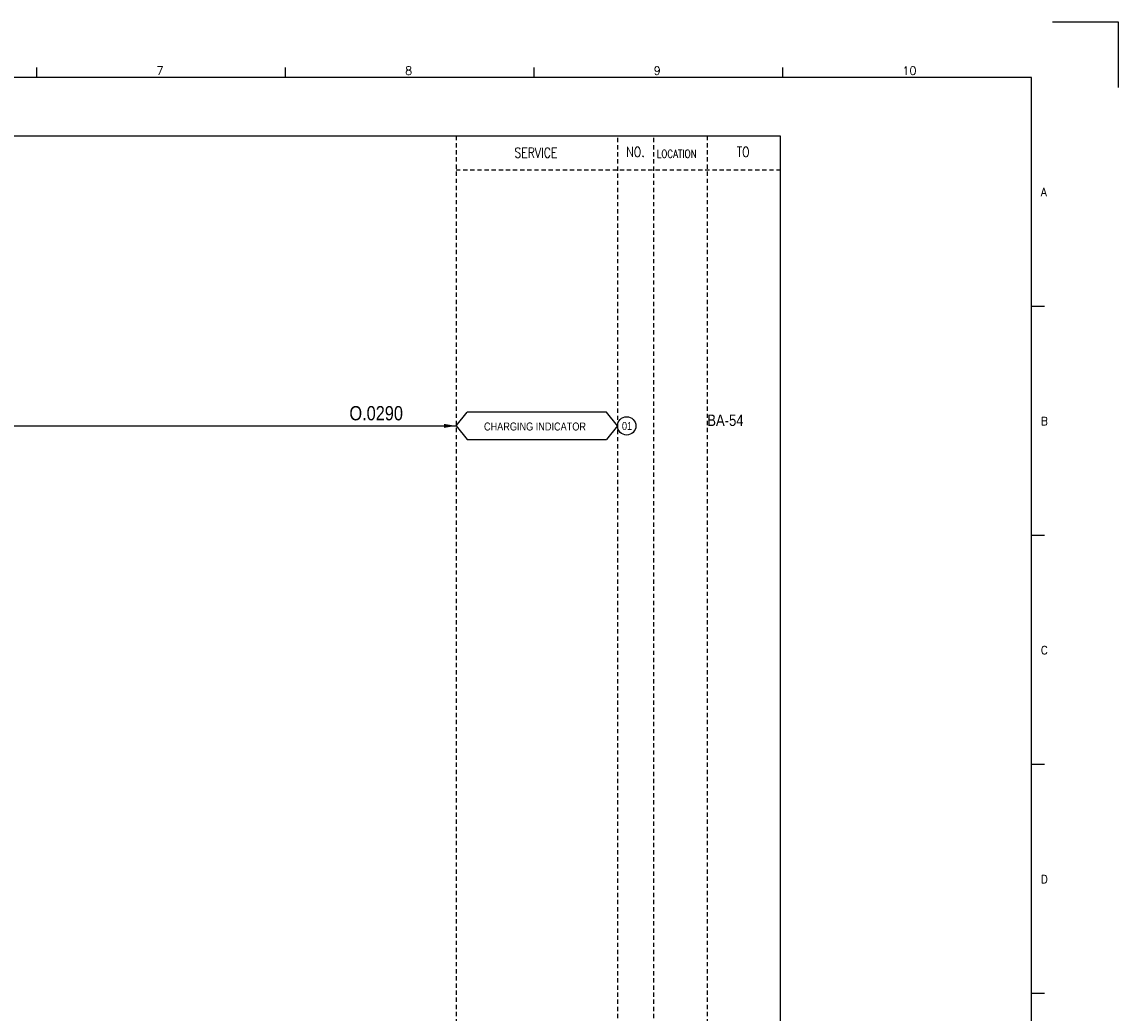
# Model space of a CAD drawing. Extents: x 1485 to 2451, y -128 to 555.
# Tile 4 of 4: x 2066 to 2451, y 207 to 555. Entities that reach past the tile are written whole.
import ezdxf
from ezdxf.enums import TextEntityAlignment as Align

# ---------------------------------------------------------------- set-up
doc = ezdxf.new("R2010")
doc.units = 0
doc.header["$MEASUREMENT"] = 0
doc.linetypes.add('HIDDEN', pattern=[4, 1.5, -1, 1.5])
doc.layers.get('0').update_dxf_attribs({"linetype": 'CONTINUOUS'})
doc.layers.get('DEFPOINTS').update_dxf_attribs({"linetype": 'CONTINUOUS'})
for name, color, linetype in [('CON', 4, 'CONTINUOUS'), ('DCS', 7, 'CONTINUOUS'), ('HID', 2, 'HIDDEN'), ('圖框CON', 4, 'CONTINUOUS'), ('框線', 6, 'CONTINUOUS')]:
    doc.layers.add(name, color=color, linetype=linetype)
doc.styles.add('DAYUKP', font='complex', dxfattribs={"bigfont": 'DAYUKP.SHX'})
doc.styles.add('ROMANS', font='romans', dxfattribs={"width": 0.8})
doc.styles.add('style3', font='ARIALN.TTF')

# ---------------------------------------------------------------- blocks, each defined once
blk = doc.blocks.new('LEADER')
at = {"layer": 'CON'}
blk.add_solid([(0.85, -0.57), (0.85, -1.57), (3.85, -1.07)], dxfattribs=at)
blk = doc.blocks.new('1')
at = {"layer": 'DEFPOINTS'}
blk.add_lwpolyline([(2189, 689.33), (2211.97, 689.33), (2211.97, 666.36)], dxfattribs=at)
at = {"layer": '圖框CON'}
for p, q in [((1832.37, 669.85), (1832.37, 673.29)), ((1919.66, 669.85), (1919.66, 673.29)), ((2006.95, 669.85), (2006.95, 673.29)), ((2094.24, 669.85), (2094.24, 673.29)), ((2186.14, 589.41), (2181.53, 589.41)), ((2186.14, 509.01), (2181.53, 509.01)), ((2186.14, 428.61), (2181.53, 428.61)), ((2186.14, 348.2), (2181.53, 348.2))]:
    blk.add_line(p, q, dxfattribs=at)
at = {"layer": '框線'}
for p, q in [((2181.53, 669.81), (1308.62, 669.81)), ((2181.53, 26.6), (2181.53, 669.81))]:
    blk.add_line(p, q, dxfattribs=at)
at = {"style": 'DAYUKP'}
for s, height, p in [('7', 2.87, (1874.39, 670.78)), ('8', 2.87, (1961.68, 670.78)), ('9', 2.87, (2048.97, 670.78)), ('10', 2.871, (2136.26, 670.78))]:
    blk.add_text(s, height=height, dxfattribs=at).set_placement(p)
for s, p in [('A', (2184.79, 629.6)), ('B', (2184.79, 549.2)), ('C', (2184.79, 468.8)), ('D', (2184.79, 388.39))]:
    blk.add_text(s, height=2.87, dxfattribs=at).set_placement(p, align=Align.MIDDLE_LEFT)

msp = doc.modelspace()

# ---------------------------------------------------------------- linework, layer by layer
at = {"layer": 'CON', "color": 6}
for p, q in [((2218.37, 412.83), (2222.27, 417.64)), ((2271.18, 417.64), (2222.27, 417.64)), ((2275.07, 412.83), (2271.18, 417.64)), ((2218.37, 412.83), (2222.27, 408.01)), ((2275.07, 412.83), (2271.18, 408.01)), ((2222.27, 408.01), (2271.18, 408.01))]:
    msp.add_line(p, q, dxfattribs=at)
at = {"layer": 'CON'}
msp.add_line((1982.18, 412.83), (2218.37, 412.83), dxfattribs=at)
msp.add_lwpolyline([(1618.12, 514.61), (2332.12, 514.61), (2332.12, 14.8), (1618.12, 14.8)], close=True, dxfattribs=at)
msp.add_circle((2278.29, 412.83), 3.21, dxfattribs=at)
at = {"layer": 'HID'}
for p, q in [((2218.37, 514.61), (2218.37, 14.8)), ((2275.07, 513.91), (2275.07, 14.8)), ((2287.67, 513.91), (2287.67, 14.8)), ((2306.57, 514.61), (2306.57, 14.8)), ((2218.37, 502.7), (2332.12, 502.7))]:
    msp.add_line(p, q, dxfattribs=at)

# ---------------------------------------------------------------- block references
msp.add_blockref('1', (238.81, -134.69))
at = {"layer": 'CON', "xscale": 1.4, "yscale": 1.4, "zscale": 1.4}
msp.add_blockref('LEADER', (2212.98, 414.32), dxfattribs=at)

# ---------------------------------------------------------------- texts
at = {"layer": 'CON', "style": 'ROMANS', "width": 0.8}
for s, p in [('SERVICE', (2246.41, 508.73)), ('NO.', (2281.37, 509)), ('TO', (2319.17, 509))]:
    msp.add_text(s, height=3.5, dxfattribs=at).set_placement(p, align=Align.MIDDLE)
msp.add_text('LOCATION', height=2.8, dxfattribs=at).set_placement((2288.81, 506.11), align=Align.BOTTOM_LEFT)
at = {"layer": 'CON', "style": 'style3'}
msp.add_text('BA-54', height=4, dxfattribs=at).set_placement((2306.57, 412.8))
for s, p in [('CHARGING INDICATOR', (2228.19, 410.37)), ('01', (2276.62, 410.55))]:
    msp.add_text(s, height=2.8, dxfattribs=at).set_placement(p, align=Align.BOTTOM_LEFT)
at = {"layer": 'DCS', "linetype": 'ByBlock', "style": 'style3'}
msp.add_text('O.0290', height=5, dxfattribs=at).set_placement((2180.95, 414.78))

doc.saveas('drawing.dxf')
